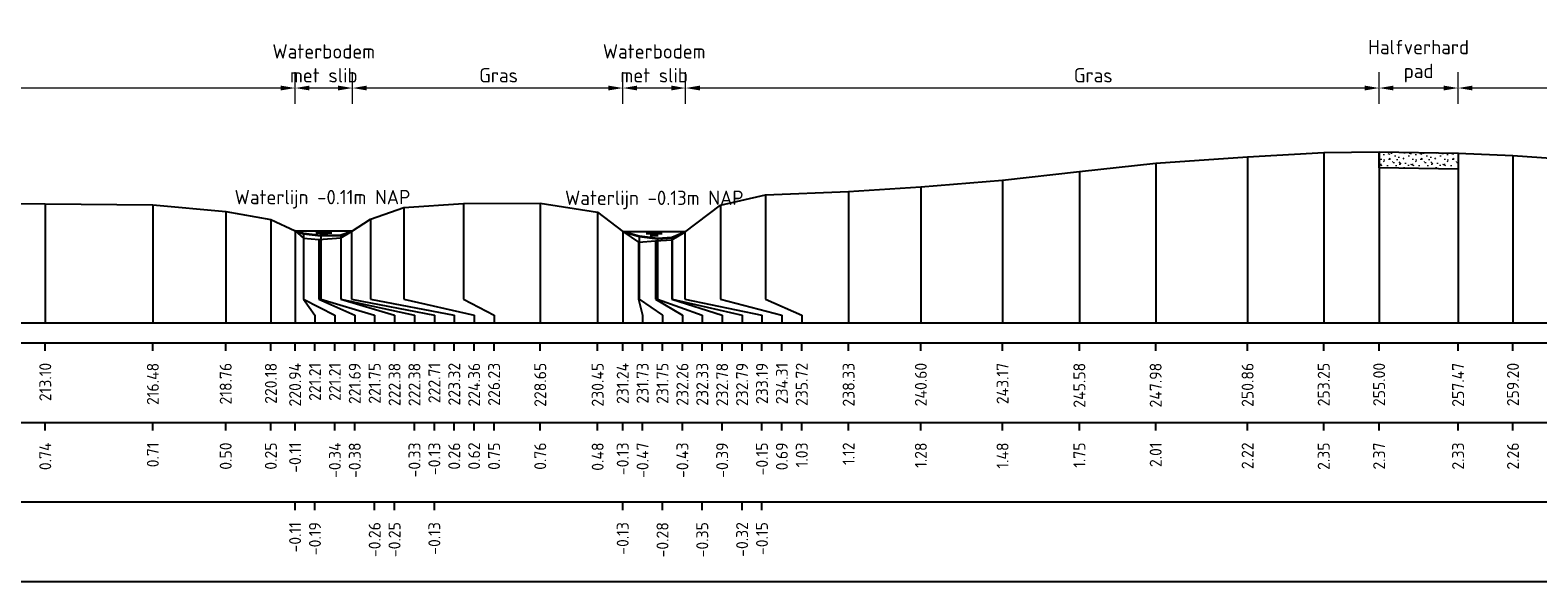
# Model space of a CAD drawing. Header units: metres. Extents: x 132725 to 140175, y 414354 to 417094.
# Tile 34 of 40: x 140063 to 140110, y 416739 to 416756. Entities that reach past the tile are written whole.
import ezdxf
from ezdxf.enums import TextEntityAlignment as Align

# ---------------------------------------------------------------- set-up
doc = ezdxf.new("R2010")
doc.units = ezdxf.units.M
doc.header["$PDMODE"] = 35
doc.header["$PDSIZE"] = 0.075
doc.layers.get('Defpoints').update_dxf_attribs({"true_color": 0x806000})
for name, color, linetype, lineweight in [('B-ME-GW-MAAIVELD-GD', 8, 'GW-MAAIVELD', 25), ('B-ME-VH-VERHARDING_HALFVERHARDING-AD', 7, 'Continuous', 18), ('B-ME-VH-VERHARDING_HALFVERHARDING-GD', 252, 'Continuous', 25), ('X-ME-AL-PROFIEL_BOVENKANT SLIB-GD', 42, 'Continuous', 35), ('X-XX-AL-DETAIL1-M', 7, 'Continuous', 18), ('X-XX-AL-NAP-T18', 7, 'Continuous', 18)]:
    doc.layers.add(name, color=color, linetype=linetype, lineweight=lineweight)
doc.layers.add('X-ME-AL-PROFIEL_WATERLIJN-GD', color=150, linetype='Continuous')
doc.layers.add('X-ME-AL-PROFIELRASTER-S', color=7, linetype='Continuous')
doc.styles.add('NLCS-ISO-ANNOTATIEF-T18', font='NLCS-ISO.ttf', dxfattribs={"height": 1.8})
doc.styles.add('NLCS-ISO-ANNOTATIVE-T18', font='NLCS-ISO.ttf', dxfattribs={"height": 1.8})
doc.linetypes.add('GW-MAAIVELD', pattern='A,12,[40,NLCS.SHX,S=1,R=0,X=0,Y=-0.5],12', length=24)
doc.dimstyles.new('NLCS-ANNOTATIEF-T18-PIJL_L2_H0', dxfattribs={"dimtxt": 2.5, "dimasz": 1.8, "dimexe": 2, "dimexo": 2, "dimgap": 0.7, "dimtad": 1, "dimzin": 0, "dimdsep": 46, "dimtxsty": 'NLCS-ISO-ANNOTATIEF-T18', "dimcen": 0, "dimdle": 2, "dimclrd": 256, "dimclre": 256, "dimclrt": 10, "dimaunit": 2, "dimadec": 0, "dimazin": 0, "dimtfac": 1, "dimtdec": 3, "dimtofl": 0, "dimtmove": 0, "dimatfit": 3, "dimfxl": 2, "dimfxlon": 1, "dimtfillclr": 256, "dimtolj": 1, "dimtzin": 0, "dimlwd": -1, "dimlwe": -1, "dimarcsym": 0})

# ---------------------------------------------------------------- blocks, each defined once
blk = doc.blocks.new('SAL-PROFIELRASTER_BALK_EIND1-D')
at = {"color": 0, "linetype": 'ByBlock', "lineweight": -2, "flags": 128}
for points in [[(0, 0), (1, 0)], [(0, -2.5), (1, -2.5)], [(0, -12.5), (1, -12.5)]]:
    blk.add_lwpolyline(points, dxfattribs=at)
blk = doc.blocks.new('SAL-PROFIELRASTER_BALK_EIND2-D')
at = {"color": 0, "linetype": 'ByBlock', "lineweight": -2}
blk.add_line((1, -12.5), (0, -12.5), dxfattribs=at)
blk = doc.blocks.new('SAL-PROFIELRASTER_BALK_DATA-D')
at = {"color": 0, "linetype": 'ByBlock', "lineweight": -2}
blk.add_lwpolyline([(0, -3.5), (0, -2.5)], dxfattribs=at)
at = {"color": 0, "linetype": 'ByBlock', "lineweight": -2, "style": 'NLCS-ISO-ANNOTATIVE-T18'}
blk.add_attdef('GETAL', text='', height=1.5, rotation=90, dxfattribs=at).set_placement((0.75, -5), align=Align.RIGHT)
blk = doc.blocks.new('SAL-PROFIELRASTER_AANHAAL-D')
at = {"color": 9, "linetype": 'ByBlock', "lineweight": -2, "flags": 128}
blk.add_lwpolyline([(0, 1), (0, 0)], dxfattribs=at)
blk = doc.blocks.new('SAL-PROFIELRASTER_AANHAAL_STAGGER-D')
at = {"color": 9, "linetype": 'ByBlock', "lineweight": -2, "flags": 128}
for points in [[(0, 0), (0, -0.25)], [(0, -0.25), (1, -0.75)], [(1, -0.75), (1, -1)]]:
    blk.add_lwpolyline(points, dxfattribs=at)
blk = doc.blocks.new('*D166')
at = {"layer": 'Defpoints', "color": 0, "transparency": 16777216}
for p in [(140071.072, 416754.079), (140071.072, 416749.595), (140072.874, 416749.595)]:
    blk.add_point(p, dxfattribs=at)
at = {"layer": 'X-XX-AL-DETAIL1-M', "transparency": 16777216}
for p, q in [((140071.072, 416753.579), (140071.072, 416754.579)), ((140072.874, 416753.579), (140072.874, 416754.579)), ((140072.424, 416754.079), (140071.522, 416754.079))]:
    blk.add_line(p, q, dxfattribs=at)
for points in [[(140071.522, 416754.154), (140071.522, 416754.004), (140071.072, 416754.079)], [(140072.424, 416754.154), (140072.424, 416754.004), (140072.874, 416754.079)]]:
    blk.add_solid(points, dxfattribs=at)
at = {"layer": 'X-XX-AL-DETAIL1-M', "color": 10, "transparency": 16777216, "insert": (140071.973, 416754.854), "char_height": 0.45, "attachment_point": 5, "style": 'NLCS-ISO-ANNOTATIEF-T18'}
blk.add_mtext('\\A1;Waterbodem\\Pmet slib', dxfattribs=at)
blk = doc.blocks.new('*D167')
at = {"layer": 'Defpoints', "color": 0, "transparency": 16777216}
for p in [(140081.363, 416754.079), (140081.363, 416749.572), (140083.341, 416749.572)]:
    blk.add_point(p, dxfattribs=at)
at = {"layer": 'X-XX-AL-DETAIL1-M', "transparency": 16777216}
for p, q in [((140081.363, 416753.579), (140081.363, 416754.579)), ((140083.341, 416753.579), (140083.341, 416754.579)), ((140082.891, 416754.079), (140081.813, 416754.079))]:
    blk.add_line(p, q, dxfattribs=at)
for points in [[(140081.813, 416754.154), (140081.813, 416754.004), (140081.363, 416754.079)], [(140082.891, 416754.154), (140082.891, 416754.004), (140083.341, 416754.079)]]:
    blk.add_solid(points, dxfattribs=at)
at = {"layer": 'X-XX-AL-DETAIL1-M', "color": 10, "transparency": 16777216, "insert": (140082.352, 416754.854), "char_height": 0.45, "attachment_point": 5, "style": 'NLCS-ISO-ANNOTATIEF-T18'}
blk.add_mtext('\\A1;Waterbodem\\Pmet slib', dxfattribs=at)
blk = doc.blocks.new('*D169')
at = {"layer": 'Defpoints', "color": 0, "transparency": 16777216}
for p in [(140107.602, 416754.079), (140107.602, 416752.032), (140147.037, 416750.872)]:
    blk.add_point(p, dxfattribs=at)
at = {"layer": 'X-XX-AL-DETAIL1-M', "transparency": 16777216}
for p, q in [((140107.602, 416753.579), (140107.602, 416754.579)), ((140147.037, 416753.579), (140147.037, 416754.579)), ((140146.587, 416754.079), (140108.052, 416754.079))]:
    blk.add_line(p, q, dxfattribs=at)
for points in [[(140108.052, 416754.154), (140108.052, 416754.004), (140107.602, 416754.079)], [(140146.587, 416754.154), (140146.587, 416754.004), (140147.037, 416754.079)]]:
    blk.add_solid(points, dxfattribs=at)
at = {"layer": 'X-XX-AL-DETAIL1-M', "color": 10, "transparency": 16777216, "insert": (140127.095, 416754.479), "char_height": 0.45, "attachment_point": 5, "style": 'NLCS-ISO-ANNOTATIEF-T18'}
blk.add_mtext('\\A1;Gras', dxfattribs=at)
blk = doc.blocks.new('*D170')
at = {"layer": 'Defpoints', "color": 0, "transparency": 16777216}
for p in [(140105.123, 416754.079), (140105.123, 416752.078), (140107.602, 416752.032)]:
    blk.add_point(p, dxfattribs=at)
at = {"layer": 'X-XX-AL-DETAIL1-M', "transparency": 16777216}
for p, q in [((140105.123, 416753.579), (140105.123, 416754.579)), ((140107.602, 416753.579), (140107.602, 416754.579)), ((140107.152, 416754.079), (140105.573, 416754.079))]:
    blk.add_line(p, q, dxfattribs=at)
for points in [[(140105.573, 416754.154), (140105.573, 416754.004), (140105.123, 416754.079)], [(140107.152, 416754.154), (140107.152, 416754.004), (140107.602, 416754.079)]]:
    blk.add_solid(points, dxfattribs=at)
at = {"layer": 'X-XX-AL-DETAIL1-M', "color": 10, "transparency": 16777216, "insert": (140106.363, 416754.921), "char_height": 0.45, "attachment_point": 5, "style": 'NLCS-ISO-ANNOTATIEF-T18'}
blk.add_mtext('\\A1;Halfverhard\\Ppad', dxfattribs=at)
blk = doc.blocks.new('*D171')
at = {"layer": 'Defpoints', "color": 0, "transparency": 16777216}
for p in [(140083.341, 416754.079), (140105.123, 416752.078), (140083.341, 416749.572)]:
    blk.add_point(p, dxfattribs=at)
at = {"layer": 'X-XX-AL-DETAIL1-M', "transparency": 16777216}
for p, q in [((140083.341, 416753.579), (140083.341, 416754.579)), ((140105.123, 416753.579), (140105.123, 416754.579)), ((140104.673, 416754.079), (140083.791, 416754.079))]:
    blk.add_line(p, q, dxfattribs=at)
for points in [[(140083.791, 416754.154), (140083.791, 416754.004), (140083.341, 416754.079)], [(140104.673, 416754.154), (140104.673, 416754.004), (140105.123, 416754.079)]]:
    blk.add_solid(points, dxfattribs=at)
at = {"layer": 'X-XX-AL-DETAIL1-M', "color": 10, "transparency": 16777216, "insert": (140096.143, 416754.479), "char_height": 0.45, "attachment_point": 5, "style": 'NLCS-ISO-ANNOTATIEF-T18'}
blk.add_mtext('\\A1;Gras', dxfattribs=at)
blk = doc.blocks.new('*D172')
at = {"layer": 'Defpoints', "color": 0, "transparency": 16777216}
for p in [(140072.874, 416754.079), (140072.874, 416749.595), (140081.363, 416749.572)]:
    blk.add_point(p, dxfattribs=at)
at = {"layer": 'X-XX-AL-DETAIL1-M', "transparency": 16777216}
for p, q in [((140072.874, 416753.579), (140072.874, 416754.579)), ((140081.363, 416753.579), (140081.363, 416754.579)), ((140080.913, 416754.079), (140073.324, 416754.079))]:
    blk.add_line(p, q, dxfattribs=at)
for points in [[(140073.324, 416754.154), (140073.324, 416754.004), (140072.874, 416754.079)], [(140080.913, 416754.154), (140080.913, 416754.004), (140081.363, 416754.079)]]:
    blk.add_solid(points, dxfattribs=at)
at = {"layer": 'X-XX-AL-DETAIL1-M', "color": 10, "transparency": 16777216, "insert": (140077.465, 416754.479), "char_height": 0.45, "attachment_point": 5, "style": 'NLCS-ISO-ANNOTATIEF-T18'}
blk.add_mtext('\\A1;Gras', dxfattribs=at)
blk = doc.blocks.new('*D173')
at = {"layer": 'Defpoints', "color": 0, "transparency": 16777216}
for p in [(139987.127, 416754.079), (139987.127, 416749.604), (140071.072, 416749.595)]:
    blk.add_point(p, dxfattribs=at)
at = {"layer": 'X-XX-AL-DETAIL1-M', "transparency": 16777216}
for p, q in [((139987.127, 416753.579), (139987.127, 416754.579)), ((140071.072, 416753.579), (140071.072, 416754.579)), ((140070.622, 416754.079), (139987.577, 416754.079))]:
    blk.add_line(p, q, dxfattribs=at)
for points in [[(139987.577, 416754.154), (139987.577, 416754.004), (139987.127, 416754.079)], [(140070.622, 416754.154), (140070.622, 416754.004), (140071.072, 416754.079)]]:
    blk.add_solid(points, dxfattribs=at)
at = {"layer": 'X-XX-AL-DETAIL1-M', "color": 10, "transparency": 16777216, "insert": (140003.125, 416754.479), "char_height": 0.45, "attachment_point": 5, "style": 'NLCS-ISO-ANNOTATIEF-T18'}
blk.add_mtext('\\A1;Gras', dxfattribs=at)

msp = doc.modelspace()

# ---------------------------------------------------------------- hatches: boundary and pattern name
at = {"layer": 'B-ME-VH-VERHARDING_HALFVERHARDING-AD'}
h = msp.add_hatch(dxfattribs=at)
h.set_pattern_fill('AVH-HALFVERHARDING_SCHELPEN', color=256, scale=0.2, pattern_type=2)
h.set_pattern_definition([(0, (1099.6532, 934.6418), (0, 1), [0, -1]), (0, (1099.6632, 934.2918), (0, 1), [0, -1]), (0, (1099.6932, 934.8318), (0, 1), [0, -1]), (338.1986, (1099.17318, 934.52182), (3.00000027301, -0.9999999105), [0.107703, -5.277462]), (216.8699, (1099.27318, 934.48182), (2.99999991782, 2.00000012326), [0.05, -4.95]), (130.6013, (1099.23318, 934.45182), (5.000000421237, -5.999999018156), [0.092195, -9.127349]), (206.5651, (1098.9032, 934.3318), (-0.99999915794, -1.0000013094), [0.022361, -2.213707]), (326.3099, (1098.88318, 934.32182), (1.99999955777, -1.0000013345), [0.036056, -3.569496]), (108.4349, (1098.91318, 934.30182), (-0.99999840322, 2.0000004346), [0.031623, -3.130655]), (225, (1099.5432, 934.2318), (-2e-16, -1.0000003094), [0.042426, -1.371787]), (0, (1099.5132, 934.2018), (1, 1), [0.06, -0.94]), (135, (1099.5732, 934.2018), (-1.0000003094, 9e-17), [0.042426, -1.371787]), (251.5651, (1099.42318, 934.87182), (0.99999840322, 2.0000004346), [0.031623, -3.130655]), (0, (1099.4132, 934.8418), (1, 1), [0.05, -0.95]), (143.1301, (1099.46318, 934.84182), (-2.99999991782, 2.00000012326), [0.05, -4.95]), (213.6901, (1098.89318, 934.88182), (1.99999955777, 1.0000013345), [0.036056, -3.569496]), (341.5651, (1098.86318, 934.86182), (-2.0000004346, 0.99999840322), [0.063246, -3.099032]), (126.8699, (1098.92318, 934.84182), (2.00000012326, -2.99999991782), [0.05, -4.95]), (0, (1099.1832, 934.8418), (0, 1), [0, -1]), (0, (1098.9132, 934.5818), (0, 1), [0, -1]), (0, (1099.1932, 934.2118), (0, 1), [0, -1]), (0, (1099.4632, 934.5218), (0, 1), [0, -1]), (0, (1099.1732, 934.6918), (0, 1), [0, -1]), (0, (1098.9532, 934.7218), (0, 1), [0, -1]), (0, (1099.0432, 934.6618), (0, 1), [0, -1]), (0, (1099.0032, 934.4218), (0, 1), [0, -1]), (0, (1098.7632, 934.4618), (0, 1), [0, -1]), (0, (1098.7732, 934.6918), (0, 1), [0, -1]), (0, (1098.7432, 934.9118), (0, 1), [0, -1]), (0, (1099.0532, 934.9518), (0, 1), [0, -1]), (0, (1099.2732, 934.9918), (0, 1), [0, -1]), (0, (1099.6232, 934.9518), (0, 1), [0, -1]), (0, (1099.3832, 934.6418), (0, 1), [0, -1]), (0, (1099.2832, 934.8218), (0, 1), [0, -1]), (0, (1099.3632, 934.3418), (0, 1), [0, -1]), (0, (1099.0632, 934.2918), (0, 1), [0, -1]), (0, (1099.3632, 934.0718), (0, 1), [0, -1]), (0, (1099.0332, 934.1318), (0, 1), [0, -1]), (0, (1098.7132, 934.1018), (0, 1), [0, -1]), (0, (1098.8332, 934.0518), (0, 1), [0, -1]), (0, (1098.8432, 934.1918), (0, 1), [0, -1]), (0, (1099.5132, 934.0318), (0, 1), [0, -1]), (0, (1099.6332, 934.4418), (0, 1), [0, -1]), (0, (1099.5832, 934.7418), (0, 1), [0, -1]), (0, (1099.1232, 934.0218), (0, 1), [0, -1])])
h.paths.add_polyline_path([(140105.123, 416752.078), (140107.602, 416752.032), (140107.602, 416751.532), (140105.123, 416751.578)])

# ---------------------------------------------------------------- linework, layer by layer
at = {"layer": 'B-ME-GW-MAAIVELD-GD', "ltscale": 0.1}
msp.add_lwpolyline([(140060.365, 416750.463), (140063.226, 416750.44), (140066.605, 416750.414), (140068.893, 416750.204), (140070.312, 416749.954), (140071.072, 416749.595), (140071.339, 416749.368), (140071.823, 416749.328), (140072.509, 416749.372), (140072.842, 416749.574), (140073.446, 416749.965), (140074.484, 416750.327), (140076.363, 416750.451), (140078.773, 416750.466), (140080.577, 416750.185), (140081.363, 416749.572), (140081.856, 416749.236), (140082.389, 416749.278), (140082.905, 416749.311), (140083.314, 416749.552), (140084.438, 416750.398), (140085.853, 416750.73), (140088.46, 416750.829), (140090.728, 416750.98), (140093.295, 416751.186), (140095.708, 416751.458), (140098.105, 416751.716), (140100.992, 416751.922), (140103.382, 416752.055), (140105.123, 416752.078), (140107.602, 416752.032), (140109.327, 416751.964), (140112.166, 416751.758)], dxfattribs=at)
at = {"layer": 'B-ME-VH-VERHARDING_HALFVERHARDING-GD'}
msp.add_lwpolyline([(140105.123, 416752.078), (140107.602, 416752.032), (140107.602, 416751.532), (140105.123, 416751.578)], close=True, dxfattribs=at)
at = {"layer": 'X-ME-AL-PROFIEL_BOVENKANT SLIB-GD'}
for points in [[(140071.072, 416749.595), (140071.336, 416749.513), (140071.88, 416749.449), (140072.507, 416749.46), (140072.842, 416749.574)], [(140081.363, 416749.572), (140081.879, 416749.425), (140082.454, 416749.36), (140082.914, 416749.384), (140083.314, 416749.552)]]:
    msp.add_lwpolyline(points, dxfattribs=at)
at = {"layer": 'X-ME-AL-PROFIEL_WATERLIJN-GD'}
for points in [[(140071.072, 416749.595), (140072.874, 416749.595)], [(140071.723, 416749.534), (140072.223, 416749.534)], [(140071.848, 416749.475), (140072.098, 416749.475)], [(140081.363, 416749.572), (140083.341, 416749.572)], [(140082.102, 416749.511), (140082.602, 416749.511)], [(140082.227, 416749.452), (140082.477, 416749.452)]]:
    msp.add_lwpolyline(points, dxfattribs=at)

# ---------------------------------------------------------------- block references
at = {"layer": 'X-ME-AL-PROFIELRASTER-S'}
for p, yscale in [((140100.992, 416746.705), 5.217000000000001), ((140103.382, 416746.705), 5.35), ((140105.123, 416746.705), 5.373), ((140107.602, 416746.705), 5.327), ((140109.327, 416746.705), 5.259), ((140095.708, 416746.705), 4.753), ((140098.105, 416746.705), 5.011), ((140088.46, 416746.705), 4.124000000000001), ((140090.728, 416746.705), 4.275), ((140093.295, 416746.705), 4.481), ((140063.226, 416746.705), 3.735), ((140066.605, 416746.705), 3.709), ((140076.363, 416747.705), 2.746), ((140078.773, 416746.705), 3.761), ((140084.438, 416747.705), 2.693), ((140085.853, 416747.705), 3.025), ((140068.893, 416746.705), 3.499), ((140070.312, 416746.705), 3.249), ((140073.446, 416747.705), 2.26), ((140074.484, 416747.705), 2.622), ((140080.577, 416746.705), 3.48), ((140071.072, 416746.705), 2.89), ((140071.072, 416746.705), 2.89), ((140071.072, 416746.705), 2.89), ((140071.072, 416746.705), 2.89), ((140071.336, 416747.705), 1.808), ((140071.88, 416747.705), 1.744), ((140072.507, 416747.705), 1.755), ((140072.842, 416747.705), 1.869), ((140072.842, 416747.705), 1.869), ((140072.842, 416747.705), 1.869), ((140072.842, 416747.705), 1.869), ((140081.363, 416746.705), 2.867), ((140081.363, 416746.705), 2.867), ((140081.363, 416746.705), 2.867), ((140081.363, 416746.705), 2.867), ((140081.879, 416747.705), 1.72), ((140082.914, 416747.705), 1.679), ((140083.314, 416747.705), 1.847), ((140083.314, 416747.705), 1.847), ((140083.314, 416747.705), 1.847), ((140083.314, 416747.705), 1.847), ((140071.339, 416747.705), 1.663), ((140071.823, 416747.705), 1.623), ((140072.509, 416747.705), 1.667), ((140081.856, 416747.705), 1.531), ((140082.389, 416747.705), 1.573), ((140082.454, 416747.705), 1.655), ((140082.905, 416747.705), 1.606)]:
    msp.add_blockref('SAL-PROFIELRASTER_AANHAAL-D', p, dxfattribs=dict(at, yscale=yscale))
for p, xscale, zscale in [((140071.336, 416747.705), 0.3611214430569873, 0.3611214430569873), ((140071.339, 416747.705), 0.9837931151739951, 0.9837931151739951), ((140071.823, 416747.705), 1.124561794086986, 1.124561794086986), ((140071.88, 416747.705), 1.692151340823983, 1.692151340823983), ((140072.507, 416747.705), 1.690636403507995, 1.690636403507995), ((140072.509, 416747.705), 2.313393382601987, 2.313393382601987), ((140072.842, 416747.705), 2.605749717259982, 2.605749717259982), ((140072.842, 416747.705), 2.605749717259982, 2.605749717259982), ((140072.842, 416747.705), 2.605749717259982, 2.605749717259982), ((140072.842, 416747.705), 2.605749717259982, 2.605749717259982), ((140073.446, 416747.705), 2.62670424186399, 2.62670424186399), ((140074.484, 416747.705), 2.213389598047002, 2.213389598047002), ((140076.363, 416747.705), 0.9594580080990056, 0.9594580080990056), ((140081.856, 416747.705), 0.1319579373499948, 0.1319579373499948), ((140081.879, 416747.705), 0.7340458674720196, 0.7340458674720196), ((140082.389, 416747.705), 0.8495948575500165, 0.8495948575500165), ((140082.454, 416747.705), 1.409550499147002, 1.409550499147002), ((140082.905, 416747.705), 1.582931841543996, 1.582931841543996), ((140082.914, 416747.705), 2.199076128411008, 2.199076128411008), ((140083.314, 416747.705), 2.423747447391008, 2.423747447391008), ((140083.314, 416747.705), 2.423747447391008, 2.423747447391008), ((140083.314, 416747.705), 2.423747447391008, 2.423747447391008), ((140083.314, 416747.705), 2.423747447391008, 2.423747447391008), ((140084.438, 416747.705), 1.925408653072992, 1.925408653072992), ((140085.853, 416747.705), 1.135341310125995, 1.135341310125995)]:
    msp.add_blockref('SAL-PROFIELRASTER_AANHAAL_STAGGER-D', p, dxfattribs=dict(at, xscale=xscale, zscale=zscale))
at = {"layer": 'X-ME-AL-PROFIELRASTER-S', "xscale": 308, "yscale": 0.25, "zscale": 303.9164703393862}
for name, p in [('SAL-PROFIELRASTER_BALK_EIND1-D', (139850.128, 416746.705)), ('SAL-PROFIELRASTER_BALK_EIND2-D', (139850.128, 416744.205)), ('SAL-PROFIELRASTER_BALK_EIND2-D', (139850.128, 416741.705))]:
    msp.add_blockref(name, p, dxfattribs=at)
at = {"layer": 'X-ME-AL-PROFIELRASTER-S', "xscale": 0.25, "yscale": 0.25, "zscale": 0.25}
for p, values in [((140063.226, 416746.705), {'GETAL': '213.10'}), ((140066.605, 416746.705), {'GETAL': '216.48'}), ((140068.893, 416746.705), {'GETAL': '218.76'}), ((140070.312, 416746.705), {'GETAL': '220.18'}), ((140071.072, 416746.705), {'GETAL': '220.94'}), ((140071.072, 416746.705), {'GETAL': '220.94'}), ((140071.072, 416746.705), {'GETAL': '220.94'}), ((140071.072, 416746.705), {'GETAL': '220.94'}), ((140071.697, 416746.705), {'GETAL': '221.21'}), ((140072.322, 416746.705), {'GETAL': '221.21'}), ((140072.947, 416746.705), {'GETAL': '221.69'}), ((140073.572, 416746.705), {'GETAL': '221.75'}), ((140074.197, 416746.705), {'GETAL': '222.38'}), ((140074.822, 416746.705), {'GETAL': '222.38'}), ((140075.447, 416746.705), {'GETAL': '222.71'}), ((140075.447, 416746.705), {'GETAL': '222.71'}), ((140075.447, 416746.705), {'GETAL': '222.71'}), ((140075.447, 416746.705), {'GETAL': '222.71'}), ((140076.072, 416746.705), {'GETAL': '223.32'}), ((140076.697, 416746.705), {'GETAL': '224.36'}), ((140077.322, 416746.705), {'GETAL': '226.23'}), ((140078.773, 416746.705), {'GETAL': '228.65'}), ((140080.577, 416746.705), {'GETAL': '230.45'}), ((140081.363, 416746.705), {'GETAL': '231.24'}), ((140081.363, 416746.705), {'GETAL': '231.24'}), ((140081.363, 416746.705), {'GETAL': '231.24'}), ((140081.363, 416746.705), {'GETAL': '231.24'}), ((140081.988, 416746.705), {'GETAL': '231.73'}), ((140082.613, 416746.705), {'GETAL': '231.75'}), ((140083.238, 416746.705), {'GETAL': '232.26'}), ((140083.863, 416746.705), {'GETAL': '232.33'}), ((140084.488, 416746.705), {'GETAL': '232.78'}), ((140085.113, 416746.705), {'GETAL': '232.79'}), ((140085.738, 416746.705), {'GETAL': '233.19'}), ((140085.738, 416746.705), {'GETAL': '233.19'}), ((140085.738, 416746.705), {'GETAL': '233.19'}), ((140085.738, 416746.705), {'GETAL': '233.19'}), ((140086.363, 416746.705), {'GETAL': '234.31'}), ((140086.988, 416746.705), {'GETAL': '235.72'}), ((140088.46, 416746.705), {'GETAL': '238.33'}), ((140090.728, 416746.705), {'GETAL': '240.60'}), ((140093.295, 416746.705), {'GETAL': '243.17'}), ((140095.708, 416746.705), {'GETAL': '245.58'}), ((140098.105, 416746.705), {'GETAL': '247.98'}), ((140100.992, 416746.705), {'GETAL': '250.86'}), ((140103.382, 416746.705), {'GETAL': '253.25'}), ((140105.123, 416746.705), {'GETAL': '255.00'}), ((140107.602, 416746.705), {'GETAL': '257.47'}), ((140109.327, 416746.705), {'GETAL': '259.20'}), ((140063.226, 416744.205), {'GETAL': '0.74'}), ((140066.605, 416744.205), {'GETAL': '0.71'}), ((140068.893, 416744.205), {'GETAL': '0.50'}), ((140070.312, 416744.205), {'GETAL': '0.25'}), ((140071.072, 416744.205), {'GETAL': '-0.11'}), ((140072.322, 416744.205), {'GETAL': '-0.34'}), ((140072.947, 416744.205), {'GETAL': '-0.38'}), ((140074.822, 416744.205), {'GETAL': '-0.33'}), ((140075.447, 416744.205), {'GETAL': '-0.13'}), ((140076.072, 416744.205), {'GETAL': '0.26'}), ((140076.697, 416744.205), {'GETAL': '0.62'}), ((140077.322, 416744.205), {'GETAL': '0.75'}), ((140078.773, 416744.205), {'GETAL': '0.76'}), ((140080.577, 416744.205), {'GETAL': '0.48'}), ((140081.363, 416744.205), {'GETAL': '-0.13'}), ((140081.988, 416744.205), {'GETAL': '-0.47'}), ((140083.238, 416744.205), {'GETAL': '-0.43'}), ((140084.488, 416744.205), {'GETAL': '-0.39'}), ((140085.738, 416744.205), {'GETAL': '-0.15'}), ((140086.363, 416744.205), {'GETAL': '0.69'}), ((140086.988, 416744.205), {'GETAL': '1.03'}), ((140088.46, 416744.205), {'GETAL': '1.12'}), ((140090.728, 416744.205), {'GETAL': '1.28'}), ((140093.295, 416744.205), {'GETAL': '1.48'}), ((140095.708, 416744.205), {'GETAL': '1.75'}), ((140098.105, 416744.205), {'GETAL': '2.01'}), ((140100.992, 416744.205), {'GETAL': '2.22'}), ((140103.382, 416744.205), {'GETAL': '2.35'}), ((140105.123, 416744.205), {'GETAL': '2.37'}), ((140107.602, 416744.205), {'GETAL': '2.33'}), ((140109.327, 416744.205), {'GETAL': '2.26'}), ((140071.072, 416741.705), {'GETAL': '-0.11'}), ((140071.697, 416741.705), {'GETAL': '-0.19'}), ((140073.572, 416741.705), {'GETAL': '-0.26'}), ((140074.197, 416741.705), {'GETAL': '-0.25'}), ((140075.447, 416741.705), {'GETAL': '-0.13'}), ((140081.363, 416741.705), {'GETAL': '-0.13'}), ((140082.613, 416741.705), {'GETAL': '-0.28'}), ((140083.863, 416741.705), {'GETAL': '-0.35'}), ((140085.113, 416741.705), {'GETAL': '-0.32'}), ((140085.738, 416741.705), {'GETAL': '-0.15'})]:
    msp.add_blockref('SAL-PROFIELRASTER_BALK_DATA-D', p, dxfattribs=at).add_auto_attribs(values)

# ---------------------------------------------------------------- texts
at = {"layer": 'X-XX-AL-NAP-T18', "color": 10, "char_height": 0.45, "width": 15.43377, "attachment_point": 7, "style": 'NLCS-ISO-ANNOTATIEF-T18'}
for s, insert in [('Waterlijn -0.11m NAP', (140069.173, 416750.295)), ('Waterlijn -0.13m NAP', (140079.552, 416750.272))]:
    msp.add_mtext(s, dxfattribs=dict(at, insert=insert))

# ---------------------------------------------------------------- dimensions: what is measured, and where the dimension line sits
at = {"layer": 'X-XX-AL-DETAIL1-M'}
for base, p1, p2, text, picture, middle in [((140071.072, 416754.079), (140072.874, 416749.595), (140071.072, 416749.595), 'Waterbodem\\Pmet slib', '*D166', (140071.973, 416754.079)), ((140081.363, 416754.079), (140083.341, 416749.572), (140081.363, 416749.572), 'Waterbodem\\Pmet slib', '*D167', (140082.352, 416754.079)), ((140105.123, 416754.079), (140107.602, 416752.032), (140105.123, 416752.078), 'Halfverhard\\Ppad', '*D170', (140106.363, 416754.079)), ((139987.127, 416754.079), (140071.072, 416749.595), (139987.127, 416749.604), 'Gras', '*D173', (140003.125, 416754.079)), ((140072.874, 416754.079), (140081.363, 416749.572), (140072.874, 416749.595), 'Gras', '*D172', (140077.465, 416754.079)), ((140083.341, 416754.079), (140105.123, 416752.078), (140083.341, 416749.572), 'Gras', '*D171', (140096.143, 416754.079)), ((140107.602, 416754.079), (140147.037, 416750.872), (140107.602, 416752.032), 'Gras', '*D169', (140127.095, 416754.079))]:
    dim = msp.add_linear_dim(base=base, p1=p1, p2=p2, text=text, dimstyle='NLCS-ANNOTATIEF-T18-PIJL_L2_H0', dxfattribs=at)
    dim.commit()
    dim.dimension.update_dxf_attribs({"geometry": picture, "text_midpoint": middle, "dimtype": 160})

doc.saveas('drawing.dxf')
